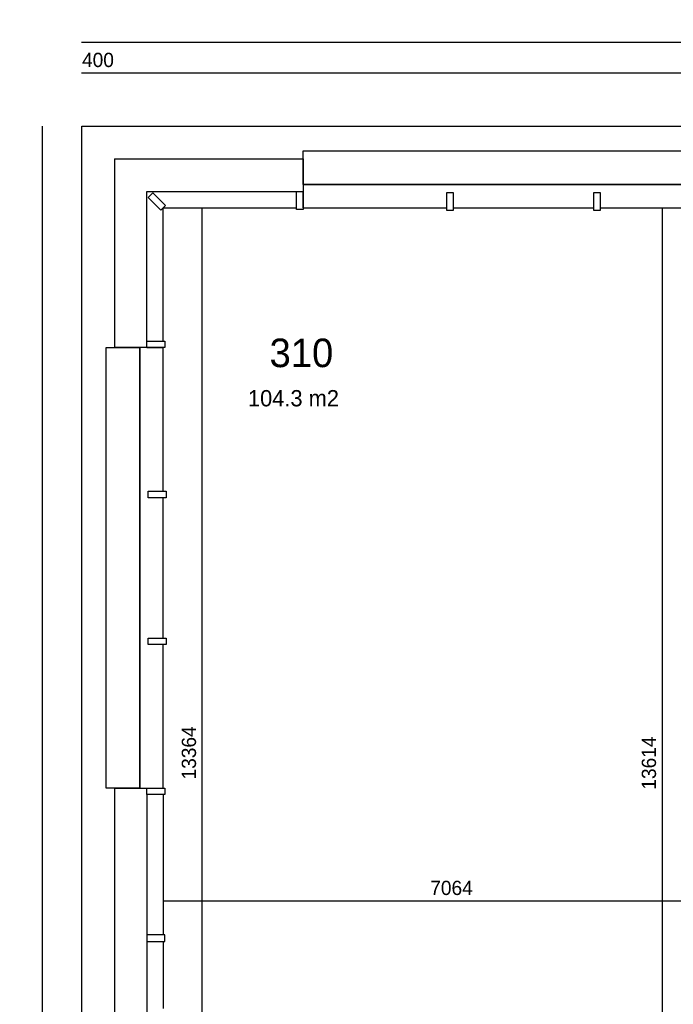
# Model space of a CAD drawing. Extents: x 425211 to 560437, y -104998 to -15578.
# Tile 25 of 33: x 511864 to 519873, y -27648 to -15578. Entities that reach past the tile are written whole.
import ezdxf

# ---------------------------------------------------------------- set-up
doc = ezdxf.new("R2010")
doc.units = 0
doc.header["$MEASUREMENT"] = 0
doc.header["$PDMODE"] = 35
doc.header["$PDSIZE"] = -0.5
doc.layers.get('0').update_dxf_attribs({"linetype": 'CONTINUOUS'})
doc.layers.get('DEFPOINTS').update_dxf_attribs({"linetype": 'CONTINUOUS'})
for name, color, linetype in [('AL21----_BUITENWAND', 252, 'CONTINUOUS'), ('AL31----_BUITENKOZIJN', 252, 'CONTINUOUS'), ('AM$1A---_MAATVOERING', 252, 'CONTINUOUS'), ('LAYER01', 252, 'CONTINUOUS'), ('M2', 252, 'CONTINUOUS')]:
    doc.layers.add(name, color=color, linetype=linetype)
doc.styles.add('B-01', font='b-gbp')
doc.dimstyles.new('BBA_STAND', dxfattribs={"dimtxt": 175, "dimasz": 1, "dimexe": 1, "dimexo": 0.001, "dimgap": 75, "dimtad": 1, "dimdec": 0, "dimzin": 0, "dimdsep": 46, "dimtxsty": 'B-01', "dimblk": 'NONE', "dimblk1": 'NONE', "dimblk2": 'PIJL1', "dimcen": 1, "dimse1": 1, "dimse2": 1, "dimclrd": 256, "dimclre": 1, "dimclrt": 256, "dimadec": 0, "dimazin": 0, "dimtfac": 1, "dimtdec": 0, "dimtmove": 0, "dimatfit": 0, "dimldrblk": 'PIJL1', "dimfxl": 1, "dimtolj": 1, "dimtzin": 0, "dimarcsym": 0})

# ---------------------------------------------------------------- blocks, each defined once
blk = doc.blocks.new('*D6')
at = {"layer": 'AM$1A---_MAATVOERING', "lineweight": -2, "transparency": 16777216}
blk.add_line((514101, -31248), (514101, -17884), dxfattribs=at)
at = {"layer": 'DEFPOINTS', "color": 0, "transparency": 16777216}
for p in [(513623, -17884), (514101, -17884), (513643, -31248)]:
    blk.add_point(p, dxfattribs=at)
at = {"layer": 'AM$1A---_MAATVOERING', "transparency": 16777216, "insert": (513938, -24566), "char_height": 175, "attachment_point": 5, "rotation": 90, "style": 'B-01'}
blk.add_mtext('\\A1;13364', dxfattribs=at)
blk = doc.blocks.new('_None')
blk = doc.blocks.new('PIJL1')
at = {"color": 1, "linetype": 'ByBlock'}
blk.add_line((0, 83), (0, -83), dxfattribs=at)
blk.add_solid([(-100, 17), (-100, -17), (0, 0)], dxfattribs=at)
blk = doc.blocks.new('*D11')
at = {"layer": 'AM$1A---_MAATVOERING', "lineweight": -2, "transparency": 16777216}
blk.add_line((519738, -17884), (519738, -31498), dxfattribs=at)
at = {"layer": 'DEFPOINTS', "color": 0, "transparency": 16777216}
for p in [(519857, -17884), (519738, -31498), (519857, -31498)]:
    blk.add_point(p, dxfattribs=at)
at = {"layer": 'AM$1A---_MAATVOERING', "transparency": 16777216, "insert": (519575, -24691), "char_height": 175, "attachment_point": 5, "rotation": 90, "style": 'B-01'}
blk.add_mtext('\\A1;13614', dxfattribs=at)
blk = doc.blocks.new('*D14')
at = {"layer": 'AM$1A---_MAATVOERING', "lineweight": -2, "transparency": 16777216}
blk.add_line((520687, -26384), (513623, -26384), dxfattribs=at)
at = {"layer": 'DEFPOINTS', "color": 0, "transparency": 16777216}
for p in [(520687, -23248), (513623, -26187), (513623, -26384)]:
    blk.add_point(p, dxfattribs=at)
at = {"layer": 'AM$1A---_MAATVOERING', "transparency": 16777216, "insert": (517155, -26222), "char_height": 175, "attachment_point": 5, "style": 'B-01'}
blk.add_mtext('\\A1;7064', dxfattribs=at)
blk = doc.blocks.new('*D34')
at = {"layer": 'AM$1A---_MAATVOERING', "lineweight": -2, "transparency": 16777216}
blk.add_line((541451, -16234), (513023, -16234), dxfattribs=at)
at = {"layer": 'DEFPOINTS', "color": 0, "transparency": 16777216}
for p in [(513023, -16234), (541451, -16884), (513023, -17284)]:
    blk.add_point(p, dxfattribs=at)
at = {"layer": 'AM$1A---_MAATVOERING', "transparency": 16777216, "insert": (527237, -16072), "char_height": 175, "attachment_point": 5, "style": 'B-01'}
blk.add_mtext('\\A1;28428', dxfattribs=at)
blk = doc.blocks.new('*D35')
at = {"layer": 'AM$1A---_MAATVOERING', "lineweight": -2, "transparency": 16777216}
blk.add_line((513023, -16234), (512623, -16234), dxfattribs=at)
at = {"layer": 'DEFPOINTS', "color": 0, "transparency": 16777216}
for p in [(512623, -16234), (512623, -16884), (513023, -17284)]:
    blk.add_point(p, dxfattribs=at)
at = {"layer": 'AM$1A---_MAATVOERING', "transparency": 16777216, "insert": (512823, -16072), "char_height": 175, "attachment_point": 5, "style": 'B-01'}
blk.add_mtext('\\A1;400', dxfattribs=at)
blk = doc.blocks.new('*D36')
at = {"layer": 'AM$1A---_MAATVOERING', "lineweight": -2, "transparency": 16777216}
blk.add_line((512623, -15855), (541451, -15855), dxfattribs=at)
at = {"layer": 'DEFPOINTS', "color": 0, "transparency": 16777216}
for p in [(541451, -15855), (512623, -16884), (541451, -16884)]:
    blk.add_point(p, dxfattribs=at)
at = {"layer": 'AM$1A---_MAATVOERING', "transparency": 16777216, "insert": (527037, -15692), "char_height": 175, "attachment_point": 5, "style": 'B-01'}
blk.add_mtext('\\A1;28828', dxfattribs=at)
blk = doc.blocks.new('*D37')
at = {"layer": 'AM$1A---_MAATVOERING', "lineweight": -2, "transparency": 16777216}
blk.add_line((512141, -16884), (512141, -45712), dxfattribs=at)
at = {"layer": 'DEFPOINTS', "color": 0, "transparency": 16777216}
for p in [(512623, -16884), (512141, -45712), (512623, -45712)]:
    blk.add_point(p, dxfattribs=at)
at = {"layer": 'AM$1A---_MAATVOERING', "transparency": 16777216, "insert": (511978, -31298), "char_height": 175, "attachment_point": 5, "rotation": 90, "style": 'B-01'}
blk.add_mtext('\\A1;28828', dxfattribs=at)

msp = doc.modelspace()

# ---------------------------------------------------------------- linework, layer by layer
at = {"layer": 'AL21----_BUITENWAND'}
for p, q in [((513023.4, -17284), (515337.4, -17284)), ((513023.4, -17284), (513023.4, -19598)), ((513423.4, -17684), (515257.4, -17684)), ((513423.4, -19518), (513423.4, -17684)), ((513623.4, -17884), (515257.4, -17884)), ((513623.4, -19518), (513623.4, -17884)), ((513023.4, -24998), (513023.4, -29498)), ((513423.4, -25078), (513423.4, -29418)), ((513623.4, -25078), (513623.4, -26798)), ((513623.4, -26878), (513623.4, -27698))]:
    msp.add_line(p, q, dxfattribs=at)
for points in [[(512623.4, -16884), (541451.4, -16884)], [(512623.4, -45712), (512623.4, -16884)]]:
    msp.add_lwpolyline(points, dxfattribs=at)
for points in [[(513439.5, -17756.7), (513496.1, -17700.2), (513651.7, -17855.7), (513595.1, -17912.3)], [(513423.4, -26798), (513423.4, -26878), (513643.4, -26878), (513643.4, -26798)]]:
    msp.add_lwpolyline(points, close=True, dxfattribs=at)
at = {"layer": 'AL31----_BUITENKOZIJN'}
for p, q in [((515337.4, -17284), (515337.4, -17684)), ((515337.4, -17284), (515337.4, -17684)), ((513423.4, -19598), (513023.4, -19598)), ((513423.4, -19598), (513023.4, -19598)), ((513023.4, -24998), (513423.4, -24998)), ((513023.4, -24998), (513423.4, -24998))]:
    msp.add_line(p, q, dxfattribs=at)
for points in [[(515337.4, -17184), (520737.4, -17184), (520737.4, -17598), (515337.4, -17598)], [(515337.4, -17184), (520737.4, -17184), (520737.4, -17598), (515337.4, -17598)], [(515257.4, -17684), (515337.4, -17684), (515337.4, -17904), (515257.4, -17904)], [(515257.4, -17684), (515337.4, -17684), (515337.4, -17904), (515257.4, -17904)], [(517097.4, -17698), (517177.4, -17698), (517177.4, -17918), (517097.4, -17918)], [(517097.4, -17698), (517177.4, -17698), (517177.4, -17918), (517097.4, -17918)], [(518897.4, -17698), (518977.4, -17698), (518977.4, -17918), (518897.4, -17918)], [(518897.4, -17698), (518977.4, -17698), (518977.4, -17918), (518897.4, -17918)], [(513423.4, -19598), (513423.4, -19518), (513643.4, -19518), (513643.4, -19598)], [(513423.4, -19598), (513423.4, -19518), (513643.4, -19518), (513643.4, -19598)], [(512923.4, -24998), (512923.4, -19598), (513337.4, -19598), (513337.4, -24998)], [(512923.4, -24998), (512923.4, -19598), (513337.4, -19598), (513337.4, -24998)], [(513437.4, -21438), (513437.4, -21358), (513657.4, -21358), (513657.4, -21438)], [(513437.4, -21438), (513437.4, -21358), (513657.4, -21358), (513657.4, -21438)], [(513437.4, -23238), (513437.4, -23158), (513657.4, -23158), (513657.4, -23238)], [(513437.4, -23238), (513437.4, -23158), (513657.4, -23158), (513657.4, -23238)], [(513423.4, -25078), (513423.4, -24998), (513643.4, -24998), (513643.4, -25078)], [(513423.4, -25078), (513423.4, -24998), (513643.4, -24998), (513643.4, -25078)]]:
    msp.add_lwpolyline(points, close=True, dxfattribs=at)
for points in [[(515337.4, -17598), (517137.4, -17598)], [(515337.4, -17598), (517137.4, -17598)], [(517137.4, -17598), (518937.4, -17598)], [(517137.4, -17598), (518937.4, -17598)], [(518937.4, -17598), (520737.4, -17598)], [(518937.4, -17598), (520737.4, -17598)], [(515337.4, -17884), (515337.4, -17684)], [(515337.4, -17884), (515337.4, -17684)], [(515337.4, -17884), (517097.4, -17884)], [(515337.4, -17884), (517097.4, -17884)], [(517177.4, -17884), (518897.4, -17884)], [(517177.4, -17884), (518897.4, -17884)], [(518977.4, -17884), (520737.4, -17884)], [(518977.4, -17884), (520737.4, -17884)], [(513337.4, -21398), (513337.4, -19598)], [(513337.4, -21398), (513337.4, -19598)], [(513423.4, -19598), (513623.4, -19598)], [(513423.4, -19598), (513623.4, -19598)], [(513623.4, -21358), (513623.4, -19598)], [(513623.4, -21358), (513623.4, -19598)], [(513337.4, -23198), (513337.4, -21398)], [(513337.4, -23198), (513337.4, -21398)], [(513623.4, -23158), (513623.4, -21438)], [(513623.4, -23158), (513623.4, -21438)], [(513337.4, -24998), (513337.4, -23198)], [(513337.4, -24998), (513337.4, -23198)], [(513623.4, -24998), (513623.4, -23238)], [(513623.4, -24998), (513623.4, -23238)]]:
    msp.add_lwpolyline(points, dxfattribs=at)

# ---------------------------------------------------------------- texts
at = {"layer": 'LAYER01', "style": 'B-01'}
msp.add_text('310', height=350, rotation=0, dxfattribs=at).set_placement((514925.4, -19837))
at = {"layer": 'M2', "insert": (514661, -20118), "char_height": 200, "width": 1805, "attachment_point": 1, "style": 'B-01'}
msp.add_mtext('104.3 m2', dxfattribs=at)

# ---------------------------------------------------------------- dimensions: what is measured, and where the dimension line sits
at = {"layer": 'AM$1A---_MAATVOERING'}
dim = msp.add_linear_dim(base=(541451.4, -15855), p1=(512623.4, -16884), p2=(541451.4, -16884), dimstyle='BBA_STAND', dxfattribs=at)
dim.commit()
dim.dimension.update_dxf_attribs({"geometry": '*D36', "text_midpoint": (527037.4, -15692.5)})
dim = msp.add_linear_dim(base=(512623.4, -16234.5), p1=(513023.4, -17284), p2=(512623.4, -16884), dimstyle='BBA_STAND', override={"dimtmove": 1}, dxfattribs=at)
dim.commit()
dim.dimension.update_dxf_attribs({"geometry": '*D35', "text_midpoint": (512823.4, -16234.5), "dimtype": 160})
for base, p1, p2, picture, middle in [((513023.4, -16234.5), (541451.4, -16884), (513023.4, -17284), '*D34', (527237.4, -16072)), ((513623.4, -26384), (520687.4, -23248), (513623.4, -26187), '*D14', (517155.4, -26221.5))]:
    dim = msp.add_linear_dim(base=base, p1=p1, p2=p2, dimstyle='BBA_STAND', override={"dimtmove": 1}, dxfattribs=at)
    dim.commit()
    dim.dimension.update_dxf_attribs({"geometry": picture, "text_midpoint": middle})
for base, p1, p2, picture, middle in [((512141, -45712), (512623.4, -16884), (512623.4, -45712), '*D37', (511978.5, -31298)), ((514101, -17884), (513643.4, -31248), (513623.4, -17884), '*D6', (513938.5, -24566)), ((519738, -31498), (519857.4, -17884), (519857.4, -31498), '*D11', (519575.5, -24691))]:
    dim = msp.add_linear_dim(base=base, p1=p1, p2=p2, angle=270, dimstyle='BBA_STAND', dxfattribs=at)
    dim.commit()
    dim.dimension.update_dxf_attribs({"geometry": picture, "text_midpoint": middle})

doc.saveas('drawing.dxf')
